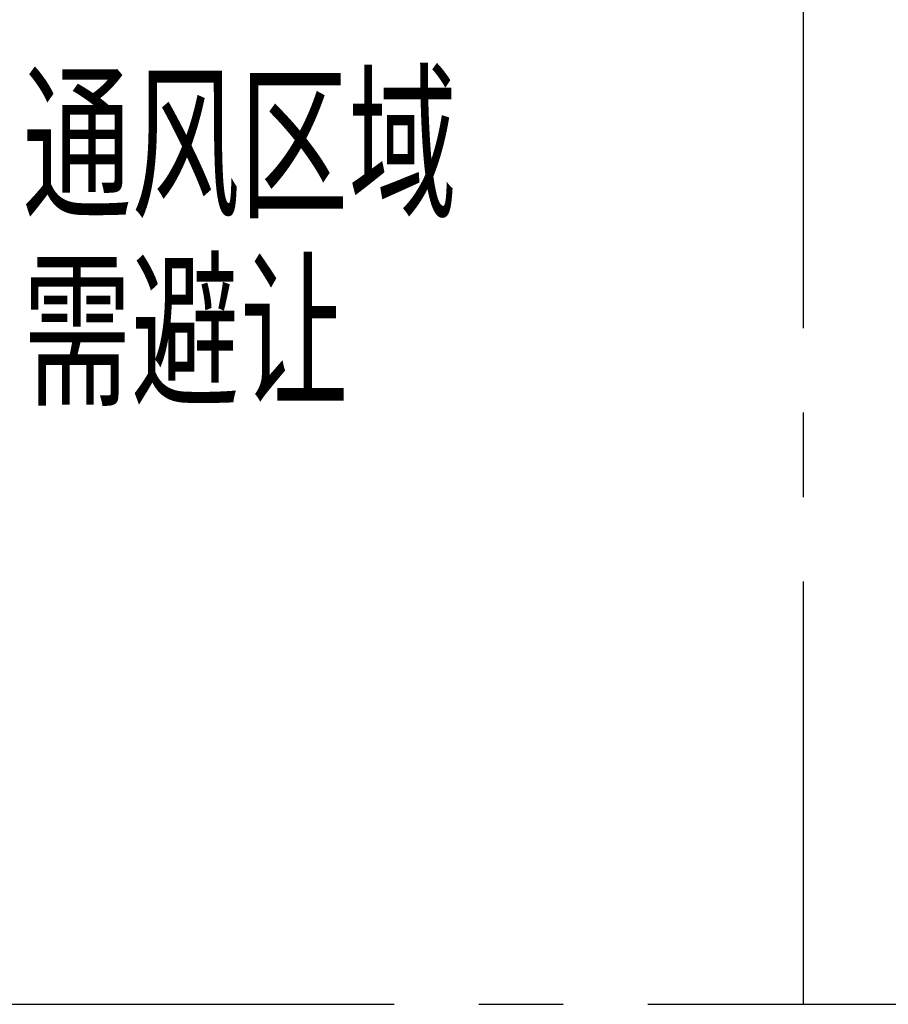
# Model space of a CAD drawing. Header units: millimetres. Extents: x 0 to 420, y 0 to 297.
# Tile 16 of 126: x 205 to 231, y 118 to 148. Entities that reach past the tile are written whole.
import ezdxf

# ---------------------------------------------------------------- set-up
doc = ezdxf.new("R2010")
doc.units = ezdxf.units.MM
doc.linetypes.add('CENTERX2', pattern=[20.32, 12.7, -2.54, 2.54, -2.54])
doc.layers.add('标注层', color=150, linetype='Continuous')
doc.styles.add('SLDTEXTSTYLE0', font='TXT', dxfattribs={"width": 0.7, "bigfont": 'bigfont'})
doc.styles.add('SLDTEXTSTYLE2', font='TXT', dxfattribs={"width": 0.7})
doc.dimstyles.new('SLDDIMSTYLE0', dxfattribs={"dimtxt": 4.850694, "dimasz": 4, "dimexe": 0, "dimexo": 0.0625, "dimgap": 1.212674, "dimtad": 2, "dimlfac": 2, "dimrnd": 1e-09, "dimzin": 12, "dimdsep": 46, "dimtxsty": 'SLDTEXTSTYLE2', "dimsah": 1, "dimcen": 0.09, "dimadec": 0, "dimazin": 3, "dimtfac": 1, "dimtdec": 3, "dimtofl": 0, "dimtmove": 0, "dimatfit": 3, "dimfxl": 1, "dimfrac": 2, "dimtolj": 1, "dimtzin": 12, "dimarcsym": 0})

# ---------------------------------------------------------------- blocks, each defined once
blk = doc.blocks.new('SW_NOTE_0')
at = {"layer": '标注层', "color": 0, "char_height": 4.2333, "attachment_point": 1, "style": 'SLDTEXTSTYLE0'}
for s, insert in [('通风区域', (0, 5.457)), ('需避让', (0, -0.187))]:
    blk.add_mtext(s, dxfattribs=dict(at, insert=insert))
blk = doc.blocks.new('_D_6')
at = {"layer": '标注层'}
for p, q in [((228.902, 168.382), (249.252, 168.382)), ((247.252, 118.382), (247.252, 168.382)), ((228.902, 118.382), (249.252, 118.382))]:
    blk.add_line(p, q, dxfattribs=at)
for points in [[(247.252, 168.382), (246.752, 164.382), (247.752, 164.382)], [(247.252, 118.382), (247.752, 122.382), (246.752, 122.382)]]:
    blk.add_solid(points, dxfattribs=at)
at = {"layer": '标注层', "insert": (241.795, 139.148), "char_height": 4.2333, "attachment_point": 1, "rotation": 90, "style": 'SLDTEXTSTYLE2'}
blk.add_mtext('100', dxfattribs=at)

msp = doc.modelspace()

# ---------------------------------------------------------------- linework, layer by layer
at = {"color": 7, "linetype": 'CENTERX2'}
for p, q in [((228.9019, 118.3818), (228.9019, 168.3818)), ((203.9019, 118.3818), (228.9019, 118.3818))]:
    msp.add_line(p, q, dxfattribs=at)

# ---------------------------------------------------------------- block references
at = {"layer": '标注层'}
msp.add_blockref('SW_NOTE_0', (205.4458, 140.7836), dxfattribs=at)

# ---------------------------------------------------------------- dimensions: what is measured, and where the dimension line sits
dim = msp.add_linear_dim(base=(247.2516, 168.3818), p1=(228.9019, 118.3818), p2=(228.9019, 168.3818), angle=90, dimstyle='SLDDIMSTYLE0', dxfattribs=at)
dim.commit()
dim.dimension.update_dxf_attribs({"geometry": '_D_6', "text_midpoint": (247.2516, 143.3818), "dimtype": 160})

doc.saveas('drawing.dxf')
